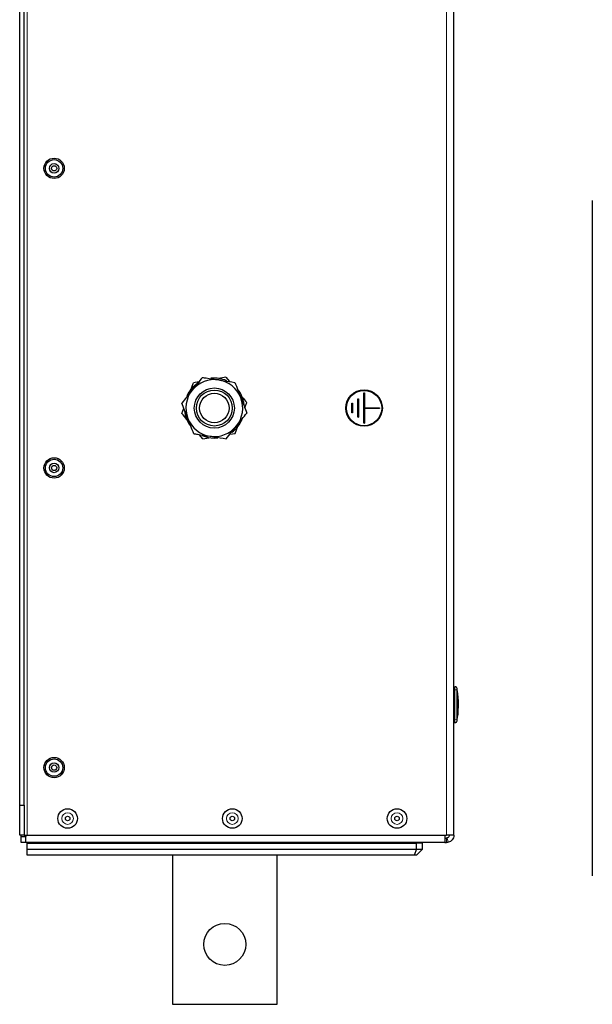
# Model space of a CAD drawing. Header units: millimetres. Extents: x 5 to 418, y 2 to 292.
# Tile 5 of 9: x 178 to 241, y 102 to 212. Entities that reach past the tile are written whole.
import ezdxf

# ---------------------------------------------------------------- set-up
doc = ezdxf.new("R2010")
doc.units = ezdxf.units.MM

msp = doc.modelspace()

# ---------------------------------------------------------------- linework, layer by layer
at = {"color": 7, "linetype": 'Continuous', "lineweight": 18}
for p, q in [((178.5558, 121.0765), (178.5558, 236.0745)), ((225.2225, 236.0745), (225.2225, 121.0765)), ((226.0558, 137.2422), (226.1598, 137.2422)), ((226.3931, 137.2449), (226.1598, 137.2422)), ((226.0558, 133.9089), (226.1598, 133.9089)), ((226.3931, 133.9061), (226.1598, 133.9089)), ((226.3931, 133.8048), (226.4168, 133.7778)), ((225.0558, 121.0755), (178.3891, 121.0755)), ((225.2225, 120.2422), (225.2225, 120.7422)), ((225.4293, 120.2683), (225.3052, 120.7526)), ((226.0544, 121.0273), (225.5553, 121.0562))]:
    msp.add_line(p, q, dxfattribs=at)
at = {"color": 7, "linetype": 'Continuous', "lineweight": 25}
for p, q in [((226.0558, 121.0765), (226.0558, 236.0745)), ((177.7225, 124.4099), (177.7225, 232.7412)), ((178.2225, 124.4099), (178.2225, 232.7412)), ((241.4602, 191.6707), (241.4602, 116.5502)), ((200.668, 172.0012), (199.8821, 171.8692)), ((200.668, 172.0012), (201.0636, 171.5217)), ((197.6749, 171.4987), (197.0619, 171.3958)), ((216.0208, 170.2755), (216.0908, 170.2755)), ((216.0208, 166.8755), (216.0208, 170.2755)), ((216.0541, 170.2422), (216.0208, 170.2755)), ((216.0541, 166.9089), (216.0541, 170.2422)), ((216.0541, 170.2422), (216.0575, 170.2422)), ((216.0575, 170.2422), (216.0908, 170.2755)), ((216.0575, 170.2422), (216.0575, 168.5772)), ((216.0908, 170.2755), (216.0908, 168.6105)), ((214.6875, 168.0422), (214.6875, 169.1089)), ((214.6875, 169.1089), (214.7575, 169.1089)), ((214.6875, 169.1089), (214.7208, 169.0755)), ((214.7208, 168.0755), (214.7208, 169.0755)), ((214.7241, 169.0755), (214.7208, 169.0755)), ((214.7575, 169.1089), (214.7241, 169.0755)), ((214.7241, 168.0755), (214.7241, 169.0755)), ((214.7575, 169.1089), (214.7575, 168.0422)), ((215.3541, 167.5422), (215.3541, 169.6089)), ((215.3541, 169.6089), (215.4241, 169.6089)), ((215.3541, 169.6089), (215.3875, 169.5755)), ((215.3875, 167.5755), (215.3875, 169.5755)), ((215.3908, 169.5755), (215.3875, 169.5755)), ((215.4241, 169.6089), (215.3908, 169.5755)), ((215.3908, 167.5755), (215.3908, 169.5755)), ((215.4241, 169.6089), (215.4241, 167.5422)), ((195.783, 167.9702), (196.0004, 168.5526)), ((214.7208, 168.0755), (214.6875, 168.0422)), ((214.7575, 168.0422), (214.6875, 168.0422)), ((214.7241, 168.0755), (214.7208, 168.0755)), ((214.7241, 168.0755), (214.7575, 168.0422)), ((216.0908, 168.6105), (216.0575, 168.5772)), ((216.0575, 168.5772), (217.7225, 168.5772)), ((216.0908, 168.5405), (216.0575, 168.5739)), ((217.7225, 168.5739), (216.0575, 168.5739)), ((216.0575, 168.5739), (216.0575, 166.9089)), ((216.0908, 168.6105), (217.7558, 168.6105)), ((216.0908, 168.5405), (216.0908, 166.8755)), ((217.7558, 168.5405), (216.0908, 168.5405)), ((217.7558, 168.6105), (217.7225, 168.5772)), ((217.7225, 168.5772), (217.7225, 168.5739)), ((217.7558, 168.5405), (217.7225, 168.5739)), ((217.7558, 168.6105), (217.7558, 168.5405)), ((201.7164, 165.7552), (202.0162, 166.5582)), ((215.3875, 167.5755), (215.3541, 167.5422)), ((215.4241, 167.5422), (215.3541, 167.5422)), ((215.3908, 167.5755), (215.3875, 167.5755)), ((215.3908, 167.5755), (215.4241, 167.5422)), ((216.0541, 166.9089), (216.0208, 166.8755)), ((216.0908, 166.8755), (216.0208, 166.8755)), ((216.0575, 166.9089), (216.0541, 166.9089)), ((216.0575, 166.9089), (216.0908, 166.8755)), ((198.1103, 165.1499), (197.7147, 165.6293)), ((201.1034, 165.6523), (201.7164, 165.7552)), ((199.3891, 165.2422), (199.7738, 165.2645)), ((226.0558, 137.5755), (226.1598, 137.5755)), ((226.455, 136.8676), (226.4139, 137.3948)), ((226.4173, 136.8686), (226.4107, 136.8686)), ((226.4693, 136.1576), (226.4401, 136.8686)), ((226.4615, 136.8686), (226.4548, 136.8686)), ((226.4615, 136.8686), (226.4693, 136.1576)), ((226.5218, 136.2656), (226.4843, 136.8843)), ((226.5146, 136.1567), (226.485, 136.7892)), ((226.5133, 135.8897), (226.4934, 134.4526)), ((226.458, 134.3308), (226.4666, 135.2543)), ((226.477, 135.6571), (226.4646, 134.3308)), ((226.4896, 134.315), (226.5245, 134.9329)), ((226.4186, 134.3308), (226.4119, 134.3308)), ((226.4139, 133.7562), (226.4587, 134.3318)), ((226.4646, 134.3308), (226.458, 134.3308)), ((226.0558, 133.5755), (226.1598, 133.5755)), ((177.7225, 124.4099), (178.2225, 124.4099)), ((177.7225, 121.0765), (177.7225, 124.4099)), ((178.2225, 124.4099), (178.2225, 121.0765)), ((178.2225, 121.0765), (177.7225, 121.0765)), ((177.8891, 120.9089), (177.8891, 121.0765)), ((177.8891, 120.9089), (178.3891, 120.9089)), ((177.8891, 120.2422), (177.8891, 120.9089)), ((178.2225, 121.0765), (178.5558, 121.0765)), ((178.3891, 120.9089), (178.3891, 121.0765)), ((178.3891, 120.9089), (178.3891, 120.883)), ((178.3891, 120.2647), (178.3891, 120.883)), ((178.5558, 121.0765), (225.2225, 121.0765)), ((225.0558, 121.0765), (225.0558, 121.0755)), ((225.0558, 121.0755), (225.0558, 120.2422)), ((225.0558, 120.7422), (225.2225, 120.7422)), ((226.0558, 121.0765), (225.2225, 121.0765)), ((225.5558, 121.0755), (225.5553, 121.0562)), ((225.5558, 121.0755), (225.5558, 121.0765)), ((226.0558, 121.0755), (226.0544, 121.0273)), ((226.0558, 121.0755), (226.0558, 121.0765)), ((178.3891, 120.2422), (177.8891, 120.2422)), ((178.3891, 120.2647), (178.3891, 120.2422)), ((225.0558, 120.2422), (178.3891, 120.2422)), ((178.5558, 120.2422), (178.5558, 120.1589)), ((178.5558, 120.1589), (221.8891, 120.1589)), ((178.5558, 119.4922), (178.5558, 120.1589)), ((178.5558, 119.4922), (221.8891, 119.4922)), ((178.5558, 118.8255), (178.5558, 119.4922)), ((221.5558, 120.1589), (221.5558, 120.2422)), ((221.8891, 119.4922), (221.613, 118.8255)), ((221.8891, 119.4922), (221.8891, 120.1589)), ((222.5558, 120.1589), (221.8891, 120.1589)), ((221.8891, 119.4922), (222.5558, 119.4922)), ((222.5558, 119.4922), (221.8891, 118.8255)), ((222.5558, 119.4922), (222.5558, 120.1589)), ((225.0558, 120.2422), (225.2225, 120.2422)), ((221.613, 118.8255), (178.5558, 118.8255)), ((194.7225, 118.8255), (194.7225, 102.2422)), ((206.3891, 102.2422), (206.3891, 118.8255)), ((221.8891, 118.8255), (221.613, 118.8255)), ((194.7225, 102.2422), (206.3891, 102.2422))]:
    msp.add_line(p, q, dxfattribs=at)
for centre, radius in [((181.5558, 195.2422), 1.1333), ((181.5558, 195.2422), 0.9667), ((181.5558, 195.2422), 0.525), ((181.5558, 195.2422), 0.2917), ((199.3891, 168.5755), 2.2311), ((199.3891, 168.5755), 2), ((199.3891, 168.5755), 1.6422), ((216.0558, 168.5755), 2.0333), ((216.0558, 168.5755), 2), ((216.0558, 168.5755), 1.9967), ((216.0558, 168.5755), 1.9633), ((181.5558, 161.9089), 1.1333), ((181.5558, 161.9089), 0.9667), ((181.5558, 161.9089), 0.525), ((181.5558, 161.9089), 0.2917), ((181.5558, 128.5755), 1.1333), ((181.5558, 128.5755), 0.9667), ((181.5558, 128.5755), 0.525), ((181.5558, 128.5755), 0.2917), ((183.0558, 122.9089), 1.0883), ((201.3891, 122.9089), 1.0883), ((219.7225, 122.9089), 1.0883), ((183.0558, 122.9089), 0.25), ((201.3891, 122.9089), 0.25), ((219.7225, 122.9089), 0.25), ((200.5558, 108.9089), 2.3333)]:
    msp.add_circle(centre, radius, dxfattribs=at)
at = {"color": 7, "linetype": 'Continuous', "lineweight": 18}
for centre in [(183.0558, 122.9089), (201.3891, 122.9089), (219.7225, 122.9089)]:
    msp.add_circle(centre, 0.6474, dxfattribs=at)
at = {"color": 7, "linetype": 'Continuous', "lineweight": 25}
for centre, radius, start, end in [((199.3891, 168.5755), 3.3333, 123.61903, 156.059318), ((199.3891, 168.5755), 3.1667, 81.247473, 141.247473), ((199.3891, 168.5755), 3.3333, 65.537515, 96.523745), ((199.3891, 168.5755), 3.1667, 21.247473, 81.247473), ((199.3891, 168.5755), 3.1667, 141.247473, 201.247473), ((199.3891, 168.5755), 3.3333, 6.470412, 39.22436), ((199.3891, 168.5755), 3.1667, 321.247473, 21.247473), ((199.3891, 168.5755), 3.3333, 185.008871, 216.753407), ((199.3891, 168.5755), 3.1667, 201.247473, 261.247473), ((199.3891, 168.5755), 3.1667, 261.247473, 321.247473), ((199.3891, 168.5755), 3.3333, 305.961179, 337.785285), ((199.3891, 168.5755), 3.3333, 246.071741, 270), ((226.1855, 137.3422), 0.2333, 7.642337, 90), ((226.1855, 133.8089), 0.2333, 270, 352.373112)]:
    msp.add_arc(centre, radius, start, end, dxfattribs=at)
at = {"color": 7, "linetype": 'Continuous', "lineweight": 18}
for centre, start, end in [((226.1598, 137.3422), 0.989679, 89.997938), ((226.1598, 133.8088), 270.002064, 359.009565)]:
    msp.add_arc(centre, 0.2333, start, end, dxfattribs=at)
at = {"color": 7, "linetype": 'Continuous', "lineweight": 25}
for points, knots in [([(198.064, 171.9835), (197.8782, 171.752), (197.503, 171.2846), (197.1153, 170.8015), (196.9196, 170.5577)], [0, 0, 0, 0, 0.49545796, 1, 1, 1, 1]), ([(198.064, 171.9835), (198.1961, 171.9632), (198.7846, 171.8726), (199.3965, 171.7784), (199.871, 171.7053)], [0, 0, 0, 0, 0.22439216, 1, 1, 1, 1]), ([(196.7517, 170.5649), (196.8086, 170.7173), (196.914, 170.9996), (197.0153, 171.271), (197.0619, 171.3958)], [0, 0, 0, 0, 0.540291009, 1, 1, 1, 1]), ([(199.871, 171.7053), (200.0192, 171.6825), (200.6307, 171.5883), (201.2266, 171.4966), (201.678, 171.4271)], [0, 0, 0, 0, 0.24238647, 1, 1, 1, 1]), ([(201.678, 171.4271), (201.7856, 171.1504), (202.0028, 170.5918), (202.2273, 170.0144), (202.3406, 169.7231)], [0, 0, 0, 0, 0.49545796, 1, 1, 1, 1]), ([(196.9196, 170.5577), (196.8925, 170.5239), (196.687, 170.268), (196.2997, 169.7854), (195.9511, 169.3511), (195.7752, 169.1319)], [0, 0, 0, 0, 0.07009183, 0.53078536, 1, 1, 1, 1]), ([(202.448, 169.844), (202.4505, 169.8409), (202.6369, 169.6151), (202.8173, 169.3965), (202.9952, 169.1808)], [0, 0, 0, 0, 0.01374189, 1, 1, 1, 1]), ([(196.4377, 167.4279), (196.422, 167.4683), (196.3031, 167.7742), (196.0789, 168.3509), (195.877, 168.87), (195.7752, 169.1319)], [0, 0, 0, 0, 0.07009183, 0.53078536, 1, 1, 1, 1]), ([(202.3406, 169.7231), (202.3563, 169.6827), (202.4752, 169.3768), (202.6994, 168.8001), (202.9013, 168.281), (203.0031, 168.0191)], [0, 0, 0, 0, 0.07009183, 0.53078536, 1, 1, 1, 1]), ([(202.7778, 168.5985), (202.8036, 168.6673), (202.8776, 168.8656), (202.9488, 169.0564), (202.9952, 169.1808)], [0, 0, 0, 0, 0.34730352, 1, 1, 1, 1]), ([(196.4084, 167.2124), (196.3797, 167.2471), (196.1671, 167.5048), (195.9612, 167.7543), (195.783, 167.9702)], [0, 0, 0, 0, 0.13457692, 1, 1, 1, 1]), ([(201.8587, 166.5933), (201.8858, 166.6271), (202.0912, 166.8831), (202.4786, 167.3656), (202.8272, 167.8), (203.0031, 168.0191)], [0, 0, 0, 0, 0.07009183, 0.53078536, 1, 1, 1, 1]), ([(197.1003, 165.7239), (196.9927, 166.0007), (196.7755, 166.5592), (196.551, 167.1366), (196.4377, 167.4279)], [0, 0, 0, 0, 0.49545796, 1, 1, 1, 1]), ([(200.7143, 165.1675), (200.9001, 165.3991), (201.2753, 165.8664), (201.663, 166.3496), (201.8587, 166.5933)], [0, 0, 0, 0, 0.49545796, 1, 1, 1, 1]), ([(197.1003, 165.7239), (197.2324, 165.7036), (197.8209, 165.613), (198.4327, 165.5188), (198.9073, 165.4457)], [0, 0, 0, 0, 0.22439216, 1, 1, 1, 1]), ([(198.9073, 165.4457), (199.0555, 165.4229), (199.667, 165.3288), (200.2628, 165.237), (200.7143, 165.1675)], [0, 0, 0, 0, 0.24238647, 1, 1, 1, 1]), ([(198.1103, 165.1499), (198.4015, 165.1988), (198.694, 165.2479), (198.9965, 165.2986), (198.9979, 165.2989)], [0, 0, 0, 0, 0.99536131, 1, 1, 1, 1]), ([(226.4119, 134.3308), (226.4193, 134.6777), (226.4372, 135.5236), (226.4205, 136.3695), (226.4107, 136.8686)], [0, 0, 0, 0, 0.41007635, 1, 1, 1, 1]), ([(226.4173, 136.8686), (226.425, 136.5215), (226.4437, 135.6756), (226.4279, 134.8296), (226.4186, 134.3308)], [0, 0, 0, 0, 0.41032951, 1, 1, 1, 1]), ([(226.5146, 136.1567), (226.5283, 136.021), (226.5437, 135.8687), (226.5368, 135.7163), (226.5361, 135.6997)], [0, 0, 0, 0, 0.89103705, 1, 1, 1, 1]), ([(226.5486, 135.3574), (226.5553, 135.4382), (226.5699, 135.6129), (226.5538, 135.7876), (226.5451, 135.8816)], [0, 0, 0, 0, 0.46211701, 1, 1, 1, 1]), ([(225.3052, 120.7526), (225.2997, 120.7513), (225.2891, 120.7487), (225.2685, 120.7452), (225.2462, 120.7427), (225.2303, 120.7424), (225.2225, 120.7422)], [0, 0, 0, 0, 0.27255707, 0.5277743, 0.76776764, 1, 1, 1, 1]), ([(225.4293, 120.2683), (225.3986, 120.2612), (225.3336, 120.2464), (225.2608, 120.2436), (225.2225, 120.2422)], [0, 0, 0, 0, 0.4738293, 1, 1, 1, 1])]:
    msp.add_open_spline(points, degree=3, knots=knots, dxfattribs=at)
at = {"color": 7, "linetype": 'Continuous', "lineweight": 18}
for points, knots in [([(226.1598, 137.2422), (226.1597, 137.2797), (226.1594, 137.3546), (226.1593, 137.4545), (226.1594, 137.5299), (226.1595, 137.5698), (226.1597, 137.5739), (226.1598, 137.5755)], [0, 0, 0, 0, 0.21467278, 0.42935247, 0.64402667, 0.85869575, 1, 1, 1, 1]), ([(226.1598, 133.9089), (226.1633, 134.2633), (226.1707, 134.996), (226.1711, 136.1072), (226.1635, 136.8638), (226.1598, 137.2422)], [0, 0, 0, 0, 0.31897789, 0.65947635, 1, 1, 1, 1]), ([(226.3931, 137.3462), (226.393, 137.3457), (226.3928, 137.3442), (226.3926, 137.3318), (226.3926, 137.309), (226.3927, 137.2789), (226.393, 137.2562), (226.3931, 137.2449)], [0, 0, 0, 0, 0.14056698, 0.35532785, 0.57084385, 0.7860438, 1, 1, 1, 1]), ([(226.4168, 137.3733), (226.4168, 137.3733), (226.4247, 137.3823), (226.4089, 137.3643), (226.3931, 137.3462)], [0, 0, 0, 0, 0.00007407, 1, 1, 1, 1]), ([(226.3931, 137.2449), (226.3967, 136.866), (226.4039, 136.1081), (226.4036, 134.995), (226.3965, 134.2611), (226.3931, 133.9061)], [0, 0, 0, 0, 0.34049866, 0.68104892, 1, 1, 1, 1]), ([(226.1598, 133.5755), (226.1597, 133.5792), (226.1595, 133.5866), (226.1593, 133.644), (226.1593, 133.7286), (226.1595, 133.8223), (226.1597, 133.8843), (226.1598, 133.9089)], [0, 0, 0, 0, 0.214672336, 0.429351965, 0.644026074, 0.858695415, 1, 1, 1, 1]), ([(226.3931, 133.9061), (226.393, 133.8987), (226.3928, 133.88), (226.3926, 133.8518), (226.3926, 133.8262), (226.3927, 133.8086), (226.393, 133.8061), (226.3931, 133.8048)], [0, 0, 0, 0, 0.1406569, 0.35550383, 0.57103286, 0.78617163, 1, 1, 1, 1])]:
    msp.add_open_spline(points, degree=3, knots=knots, dxfattribs=at)
at = {"color": 7, "linetype": 'Continuous', "lineweight": 25}
for points in [[(225.5553, 121.0562), (225.5384, 120.9852), (225.5046, 120.8432), (225.3717, 120.7828), (225.3052, 120.7526)], [(226.0544, 121.0273), (226.0413, 120.9402), (226.0152, 120.766), (225.8753, 120.5379), (225.6783, 120.3569), (225.5123, 120.2978), (225.4293, 120.2683)]]:
    msp.add_open_spline(points, degree=3, dxfattribs=at)

doc.saveas('drawing.dxf')
